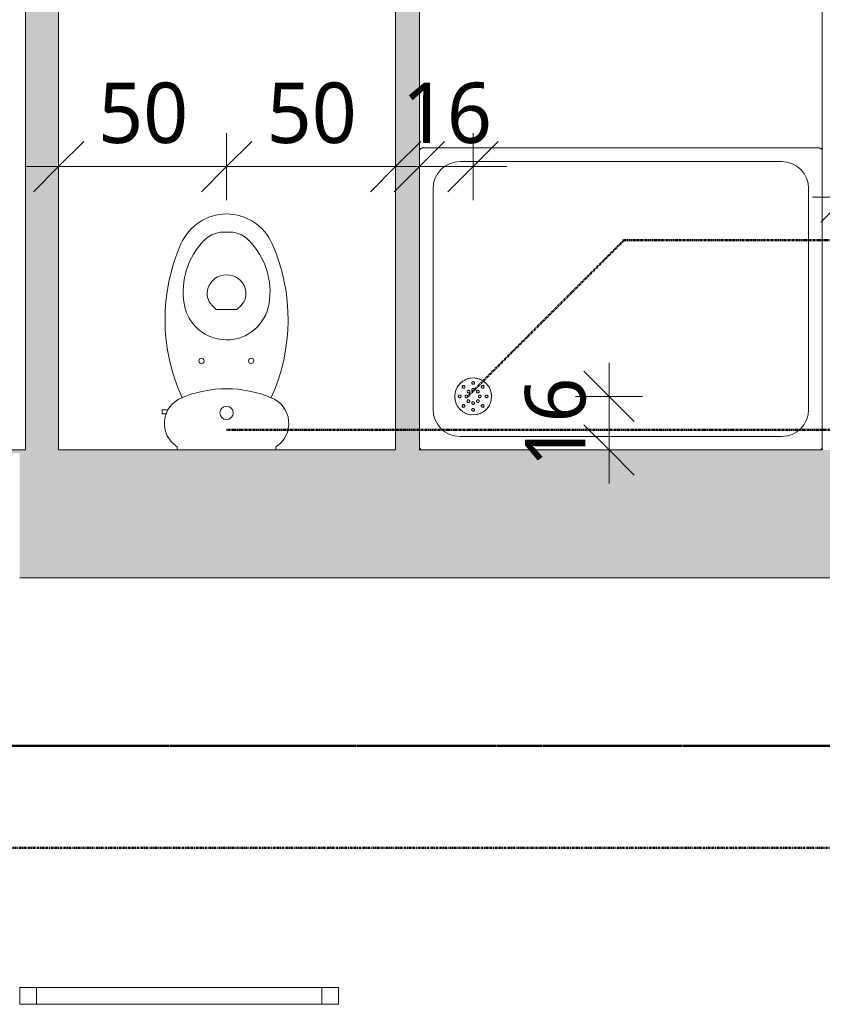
# Model space of a CAD drawing. Header units: millimetres. Extents: x -15787 to 43305, y -34460 to 16025.
# Tile 4 of 44: x 7252 to 9643, y -34460 to -31527. Entities that reach past the tile are written whole.
import ezdxf

# ---------------------------------------------------------------- set-up
doc = ezdxf.new("R2010")
doc.units = ezdxf.units.MM
for name, pattern in [('Caché', [3, 2, -1]), ('Center 1_4_', [13.49375, 6.35, -2.38125, 2.38125, -2.38125]), ('Centre', [12.5, 2.5, -1.875, 6.25, -1.875])]:
    doc.linetypes.add(name, pattern=pattern)
for name, color, linetype, lineweight in [('A-ANNO-DIMS', 211, 'Continuous', 9), ('A-ANNO-DIMS-100', 211, 'Continuous', 9), ('A-DETL', 90, 'Continuous', 50), ('A-GENM', 13, 'Continuous', 9), ('A-WALL', 113, 'Continuous', 9), ('A-WALL-PATT', 111, 'Continuous', 9), ('I-WALL', 2, 'Continuous', 9), ('P-SANR-FIXT', 6, 'Continuous', 9)]:
    doc.layers.add(name, color=color, linetype=linetype, lineweight=lineweight)
doc.styles.add('Trebuchet MS', font='trebuc.ttf', dxfattribs={"height": 180})
doc.dimstyles.new('Cotes100e_Intérieur', dxfattribs={"dimscale": 304.8, "dimtxt": 185.571163, "dimasz": 0.492126, "dimexe": 0.328084, "dimexo": 0.0625, "dimgap": 0.065617, "dimtad": 1, "dimdec": 0, "dimlfac": 0.1, "dimzin": 0, "dimdsep": 46, "dimtxsty": 'Trebuchet MS', "dimblk1": 'OBLIQUE', "dimblk2": 'OBLIQUE', "dimsah": 1, "dimcen": 0.09, "dimdle": 0.328084, "dimazin": 0, "dimtfac": 1, "dimtdec": 4, "dimtix": 1, "dimtmove": 0, "dimatfit": 3, "dimfxl": 0.328084, "dimfxlon": 1, "dimtvp": 1, "dimtolj": 1, "dimtzin": 0, "dimarcsym": 2})

# ---------------------------------------------------------------- blocks, each defined once
blk = doc.blocks.new('Family - Object-249874-RDC_Réseaux')
at = {"layer": 'A-GENM'}
for p, q in [((11595.4, 82.3), (11545.4, 82.3)), ((11545.4, 82.3), (11545.4, 32.3)), ((12495.4, 82.3), (11545.4, 82.3)), ((11545.4, 82.3), (11545.4, 32.3)), ((11595.4, 32.3), (11595.4, 82.3)), ((12495.4, 82.3), (12445.4, 82.3)), ((12445.4, 82.3), (12445.4, 32.3)), ((12495.4, 32.3), (12495.4, 82.3)), ((12495.4, 32.3), (12495.4, 82.3)), ((11545.4, 32.3), (11595.4, 32.3)), ((11545.4, 32.3), (12495.4, 32.3)), ((12445.4, 32.3), (12495.4, 32.3))]:
    blk.add_line(p, q, dxfattribs=at)
blk = doc.blocks.new('PU24-01_SAINTJULIEN_ReconstructionGroupeScolaire_APD_BriseSoleil_ifc-1-RDC_Réseaux')
at = {"layer": 'A-GENM', "lineweight": 9}
blk.add_blockref('Family - Object-249874-RDC_Réseaux', (-4293.4, -34492), dxfattribs=at)
blk = doc.blocks.new('Receveur variable - 120 x 90 cm_Evacuation en angle-7595809-RDC_Réseaux')
at = {"layer": 'P-SANR-FIXT', "color": 30}
for p, q in [((1190, 900), (10, 900)), ((121, 859.3), (1079, 859.3)), ((40.7, 121), (40.7, 779)), ((1159.3, 779), (1159.3, 121)), ((1079, 40.7), (121, 40.7))]:
    blk.add_line(p, q, dxfattribs=at)
at = {"layer": 'P-SANR-FIXT', "color": 30, "flags": 128}
for points in [[(10, 900), (9.6, 900), (9.2, 900), (8.8, 899.9), (8.4, 899.9), (8, 899.8), (7.6, 899.7), (7.2, 899.6), (6.9, 899.5), (6.5, 899.4), (6.1, 899.2), (5.7, 899), (5.4, 898.9), (5, 898.7), (4.7, 898.5), (4.4, 898.3), (4, 898), (3.7, 897.8), (3.4, 897.5), (3.1, 897.2), (2.8, 897), (2.6, 896.7), (2.3, 896.4), (2, 896.1), (1.8, 895.7), (1.6, 895.4), (1.4, 895.1), (1.2, 894.7), (1, 894.4), (0.8, 894), (0.7, 893.6), (0.5, 893.2), (0.4, 892.9), (0.3, 892.5), (0.2, 892.1), (0.1, 891.7), (0.1, 891.3), (0, 890.9), (0, 890.5), (0, 890.1)], [(1200, 890), (1200, 890.4), (1200, 890.8), (1199.9, 891.2), (1199.9, 891.6), (1199.8, 892), (1199.7, 892.4), (1199.6, 892.8), (1199.5, 893.1), (1199.4, 893.5), (1199.2, 893.9), (1199, 894.3), (1198.9, 894.6), (1198.7, 895), (1198.5, 895.3), (1198.3, 895.6), (1198, 896), (1197.8, 896.3), (1197.5, 896.6), (1197.2, 896.9), (1197, 897.2), (1196.7, 897.4), (1196.4, 897.7), (1196.1, 898), (1195.7, 898.2), (1195.4, 898.4), (1195.1, 898.6), (1194.7, 898.8), (1194.4, 899), (1194, 899.2), (1193.6, 899.3), (1193.2, 899.5), (1192.9, 899.6), (1192.5, 899.7), (1192.1, 899.8), (1191.7, 899.9), (1191.3, 899.9), (1190.9, 900), (1190.5, 900), (1190.1, 900), (1190, 900)], [(0, 10), (0, 9.6), (0, 9.2), (0.1, 8.8), (0.1, 8.4), (0.2, 8), (0.3, 7.6), (0.4, 7.2), (0.5, 6.9), (0.6, 6.5), (0.8, 6.1), (1, 5.7), (1.1, 5.4), (1.3, 5), (1.5, 4.7), (1.7, 4.4), (2, 4), (2.2, 3.7), (2.5, 3.4), (2.8, 3.1), (3, 2.8), (3.3, 2.6), (3.6, 2.3), (3.9, 2), (4.3, 1.8), (4.6, 1.6), (4.9, 1.4), (5.3, 1.2), (5.6, 1), (6, 0.8), (6.4, 0.7), (6.8, 0.5)], [(1193.5, 0.6), (1193.9, 0.8), (1194.3, 1), (1194.6, 1.1), (1195, 1.3), (1195.3, 1.5), (1195.6, 1.7), (1196, 2), (1196.3, 2.2), (1196.6, 2.5), (1196.9, 2.8), (1197.2, 3), (1197.4, 3.3), (1197.7, 3.6), (1198, 3.9), (1198.2, 4.3), (1198.4, 4.6), (1198.6, 4.9), (1198.8, 5.3), (1199, 5.6), (1199.2, 6), (1199.3, 6.4), (1199.5, 6.8), (1199.6, 7.1), (1199.7, 7.5), (1199.8, 7.9), (1199.9, 8.3), (1199.9, 8.7), (1200, 9.1), (1200, 9.5), (1200, 9.9)]]:
    blk.add_lwpolyline(points, dxfattribs=at)
at = {"layer": 'P-SANR-FIXT', "color": 30}
blk.add_circle((160, 160), 55, dxfattribs=at)
for centre, radius, start, end in [((10, 890), 10, 150, 180), ((10, 890), 10, 90, 120), ((1190, 890), 10, 60, 90), ((1190, 890), 10, 0, 30), ((121, 779), 80.3, 90, 180), ((1079, 779), 80.3, 360, 90), ((160, 160), 55, 0, 180), ((160, 160), 55, 124.3824, 126.2008), ((160, 160), 55, 124.3824, 126.2008), ((160, 160), 55, 112.1151, 115.7471), ((160, 160), 55, 112.1151, 115.7143), ((160, 160), 55, 103.6312, 106.8945), ((160, 160), 55, 103.6312, 106.8945), ((160, 160), 55, 99.338, 101.0036), ((160, 160), 55, 99.338, 101.0036), ((160, 160), 55, 78.9964, 84.2004), ((160, 160), 55, 78.9964, 84.2004), ((160, 160), 55, 73.2362, 76.3688), ((160, 160), 55, 73.2362, 76.3688), ((160, 160), 55, 68.9234, 70.9567), ((160, 160), 55, 68.9234, 70.9567), ((160, 160), 55, 59.5077, 63.2757), ((160, 160), 55, 59.5077, 63.2757), ((160, 160), 55, 53.7992, 55.6176), ((160, 160), 55, 53.7992, 55.6176), ((160, 160), 55, 146.1695, 152.8285), ((160, 160), 55, 146.1695, 152.8285), ((160, 160), 55, 130.583, 135.7638), ((160, 160), 55, 130.583, 135.7638), ((160, 160), 45, 132.4153, 137.5743), ((160, 160), 45, 42.4142, 47.574), ((160, 160), 55, 43.557, 49.417), ((160, 160), 55, 43.557, 49.417), ((160, 160), 55, 27.1715, 34.2346), ((160, 160), 55, 27.1715, 34.2346), ((160, 160), 55, 18.889, 23.3059), ((160, 160), 55, 18.889, 23.3059), ((160, 160), 55, 176.068, 180), ((160, 160), 55, 176.068, 180), ((160, 160), 55, 180, 187.3205), ((160, 160), 55, 180, 0), ((160, 160), 55, 180, 187.3205), ((160, 160), 45, 177.4468, 180), ((160, 160), 45, 180, 182.5532), ((160, 160), 45, 360, 2.5532), ((160, 160), 45, 357.4468, 0), ((160, 160), 55, 0, 7.3205), ((160, 160), 55, 360, 7.3205), ((160, 160), 55, 356.068, 0), ((160, 160), 55, 356.068, 0), ((121, 121), 80.3, 180, 270), ((160, 160), 55, 198.889, 203.3059), ((160, 160), 55, 198.889, 203.3059), ((160, 160), 55, 207.1715, 214.2346), ((160, 160), 55, 207.1715, 214.2346), ((160, 160), 55, 223.5322, 229.417), ((160, 160), 55, 223.5322, 229.417), ((160, 160), 45, 222.4142, 227.574), ((160, 160), 45, 312.426, 317.5858), ((160, 160), 55, 310.583, 315.7638), ((160, 160), 55, 310.583, 315.7638), ((160, 160), 55, 326.1695, 332.8285), ((160, 160), 55, 326.1695, 332.8285), ((1079, 121), 80.3, 270, 360), ((160, 160), 55, 233.7992, 235.6176), ((160, 160), 55, 233.7992, 235.6176), ((160, 160), 55, 239.5077, 243.2757), ((160, 160), 55, 239.5077, 243.2757), ((160, 160), 55, 248.9234, 250.9567), ((160, 160), 55, 248.9234, 250.9567), ((160, 160), 55, 253.2362, 256.3688), ((160, 160), 55, 253.2362, 256.3688), ((160, 160), 55, 258.9964, 264.2004), ((160, 160), 55, 258.9964, 264.2004), ((160, 160), 55, 279.338, 281.0036), ((160, 160), 55, 279.338, 281.0036), ((160, 160), 55, 283.6312, 286.8945), ((160, 160), 55, 283.6312, 286.8945), ((160, 160), 55, 292.1151, 295.7471), ((160, 160), 55, 292.1151, 295.7143), ((160, 160), 55, 304.3824, 306.2008), ((160, 160), 55, 304.3824, 306.2008), ((10, 10), 10, 180, 210), ((10, 10), 10, 240, 251.2423), ((1190, 10), 10, 288.7577, 300), ((1190, 10), 10, 330, 0)]:
    blk.add_arc(centre, radius, start, end, dxfattribs=at)
for points, knots in [([(128.9, 185.5), (128.4, 185.9), (127.7, 187.2), (127.7, 189.1), (128.4, 190.6), (129.4, 191.6), (130.7, 192.2), (132.1, 192.4), (133.4, 192), (134.2, 191.4), (134.5, 191.1)], [-1, -1, -1, -1, -0.833333, -0.666667, -0.555556, -0.444444, -0.333333, -0.222222, -0.111111, 0, 0, 0, 0]), ([(134.5, 191.1), (135, 190.6), (135.8, 189.4), (135.8, 187.4), (135.1, 185.9), (134.1, 184.9), (132.8, 184.3), (131.4, 184.2), (130, 184.6), (129.2, 185.1), (128.9, 185.5)], [-1, -1, -1, -1, -0.833333, -0.666667, -0.555556, -0.444444, -0.333333, -0.222222, -0.111111, 0, 0, 0, 0]), ([(143, 171.3), (142.5, 171.8), (141.8, 173.1), (141.8, 175), (142.5, 176.5), (143.5, 177.5), (144.8, 178.1), (146.2, 178.2), (147.6, 177.8), (148.4, 177.3), (148.7, 177)], [-1, -1, -1, -1, -0.833333, -0.666667, -0.555556, -0.444444, -0.333333, -0.222222, -0.111111, 0, 0, 0, 0]), ([(148.7, 177), (149.2, 176.5), (149.9, 175.2), (149.9, 173.3), (149.2, 171.8), (148.2, 170.8), (146.9, 170.2), (145.5, 170.1), (144.1, 170.4), (143.4, 171), (143, 171.3)], [-1, -1, -1, -1, -0.833333, -0.666667, -0.555556, -0.444444, -0.333333, -0.222222, -0.111111, 0, 0, 0, 0]), ([(156, 200), (156, 200.7), (156.4, 202.1), (157.7, 203.5), (159.3, 204), (160.7, 204), (162, 203.5), (163.1, 202.6), (163.8, 201.4), (164, 200.5), (164, 200)], [-1, -1, -1, -1, -0.833333, -0.666667, -0.555556, -0.444444, -0.333333, -0.222222, -0.111111, 0, 0, 0, 0]), ([(164, 200), (164, 199.3), (163.6, 197.9), (162.3, 196.5), (160.7, 196), (159.3, 196), (158, 196.5), (156.9, 197.4), (156.2, 198.6), (156, 199.5), (156, 200)], [-1, -1, -1, -1, -0.833333, -0.666667, -0.555556, -0.444444, -0.333333, -0.222222, -0.111111, 0, 0, 0, 0]), ([(156, 180), (156, 180.7), (156.4, 182.1), (157.7, 183.5), (159.3, 184), (160.7, 184), (162, 183.5), (163.1, 182.6), (163.8, 181.4), (164, 180.5), (164, 180)], [-1, -1, -1, -1, -0.833333, -0.666667, -0.555556, -0.444444, -0.333333, -0.222222, -0.111111, 0, 0, 0, 0]), ([(164, 180), (164, 179.3), (163.6, 177.9), (162.3, 176.5), (160.7, 176), (159.3, 176), (158, 176.5), (156.9, 177.4), (156.2, 178.6), (156, 179.5), (156, 180)], [-1, -1, -1, -1, -0.833333, -0.666667, -0.555556, -0.444444, -0.333333, -0.222222, -0.111111, 0, 0, 0, 0]), ([(177, 171.3), (176.5, 170.8), (175.2, 170.1), (173.3, 170.1), (171.8, 170.8), (170.8, 171.8), (170.2, 173.1), (170.1, 174.5), (170.4, 175.9), (171, 176.6), (171.3, 177)], [-1, -1, -1, -1, -0.833333, -0.666667, -0.555556, -0.444444, -0.333333, -0.222222, -0.111111, 0, 0, 0, 0]), ([(171.3, 177), (171.8, 177.5), (173.1, 178.2), (175, 178.2), (176.5, 177.5), (177.5, 176.5), (178.1, 175.2), (178.2, 173.8), (177.8, 172.4), (177.3, 171.6), (177, 171.3)], [-1, -1, -1, -1, -0.833333, -0.666667, -0.555556, -0.444444, -0.333333, -0.222222, -0.111111, 0, 0, 0, 0]), ([(191.1, 185.5), (190.6, 185), (189.4, 184.2), (187.4, 184.2), (185.9, 184.9), (184.9, 185.9), (184.3, 187.2), (184.2, 188.6), (184.6, 190), (185.1, 190.8), (185.5, 191.1)], [-1, -1, -1, -1, -0.833333, -0.666667, -0.555556, -0.444444, -0.333333, -0.222222, -0.111111, 0, 0, 0, 0]), ([(185.5, 191.1), (185.9, 191.6), (187.2, 192.3), (189.1, 192.3), (190.6, 191.6), (191.6, 190.6), (192.2, 189.3), (192.4, 187.9), (192, 186.6), (191.4, 185.8), (191.1, 185.5)], [-1, -1, -1, -1, -0.833333, -0.666667, -0.555556, -0.444444, -0.333333, -0.222222, -0.111111, 0, 0, 0, 0]), ([(116, 160), (116, 160.4), (116.2, 161.3), (116.9, 162.7), (118, 163.5), (119.1, 163.9), (119.7, 164), (120, 164)], [-1, -1, -1, -1, -0.785714, -0.571429, -0.285714, -0.142857, 0, 0, 0, 0]), ([(116.9, 162.5), (116.7, 162.3), (116.2, 161.5), (116, 160.6), (116, 160)], [-0.4285714, -0.4285714, -0.4285714, -0.4285714, -0.2857143, 0, 0, 0, 0]), ([(120, 156), (119.6, 156), (118.7, 156.2), (117.3, 156.9), (116.3, 158.2), (116, 159.4), (116, 160)], [-1, -1, -1, -1, -0.785714, -0.571429, -0.285714, 0, 0, 0, 0]), ([(120, 164), (120.4, 164), (121.3, 163.8), (122.7, 163.1), (123.7, 161.8), (124, 160.6), (124, 160)], [-1, -1, -1, -1, -0.785714, -0.571429, -0.285714, 0, 0, 0, 0]), ([(124, 160), (124, 159.6), (123.8, 158.7), (123.1, 157.3), (122, 156.5), (120.9, 156.1), (120.3, 156), (120, 156)], [-1, -1, -1, -1, -0.785714, -0.571429, -0.285714, -0.142857, 0, 0, 0, 0]), ([(123.1, 157.5), (123.3, 157.7), (123.8, 158.5), (124, 159.4), (124, 160)], [-0.4285714, -0.4285714, -0.4285714, -0.4285714, -0.2857143, 0, 0, 0, 0]), ([(136, 160), (136, 160.4), (136.2, 161.3), (136.9, 162.7), (138, 163.5), (139.1, 163.9), (139.7, 164), (140, 164)], [-1, -1, -1, -1, -0.785714, -0.571429, -0.285714, -0.142857, 0, 0, 0, 0]), ([(136, 160), (136, 159.6), (136.1, 159), (136.3, 158.4), (136.4, 158.3)], [-1, -1, -1, -1, -0.7857143, -0.7142857, -0.7142857, -0.7142857, -0.7142857]), ([(140, 156), (139.6, 156), (138.7, 156.2), (137.3, 156.9), (136.3, 158.2), (136, 159.4), (136, 160)], [-1, -1, -1, -1, -0.785714, -0.571429, -0.285714, 0, 0, 0, 0]), ([(140, 164), (140.4, 164), (141.3, 163.8), (142.7, 163.1), (143.7, 161.8), (144, 160.6), (144, 160)], [-1, -1, -1, -1, -0.785714, -0.571429, -0.285714, 0, 0, 0, 0]), ([(144, 160), (144, 159.6), (143.8, 158.7), (143.1, 157.3), (142, 156.5), (140.9, 156.1), (140.3, 156), (140, 156)], [-1, -1, -1, -1, -0.785714, -0.571429, -0.285714, -0.142857, 0, 0, 0, 0]), ([(140, 156), (140.4, 156), (141, 156.1), (141.6, 156.3), (141.7, 156.4)], [-1, -1, -1, -1, -0.7857143, -0.7142857, -0.7142857, -0.7142857, -0.7142857]), ([(148.7, 143), (148.2, 142.5), (146.9, 141.8), (145, 141.8), (143.5, 142.5), (142.5, 143.5), (141.9, 144.8), (141.8, 146.2), (142.2, 147.6), (142.7, 148.4), (143, 148.7)], [-1, -1, -1, -1, -0.833333, -0.666667, -0.555556, -0.444444, -0.333333, -0.222222, -0.111111, 0, 0, 0, 0]), ([(143, 148.7), (143.5, 149.2), (144.8, 149.9), (146.7, 149.9), (148.2, 149.2), (149.2, 148.2), (149.8, 146.9), (149.9, 145.5), (149.6, 144.1), (149, 143.4), (148.7, 143)], [-1, -1, -1, -1, -0.833333, -0.666667, -0.555556, -0.444444, -0.333333, -0.222222, -0.111111, 0, 0, 0, 0]), ([(171.3, 143), (170.8, 143.5), (170.1, 144.8), (170.1, 146.7), (170.8, 148.2), (171.8, 149.2), (173.1, 149.8), (174.5, 149.9), (175.9, 149.6), (176.6, 149), (177, 148.7)], [-1, -1, -1, -1, -0.833333, -0.666667, -0.555556, -0.444444, -0.333333, -0.222222, -0.111111, 0, 0, 0, 0]), ([(177, 148.7), (177.5, 148.2), (178.2, 146.9), (178.2, 145), (177.5, 143.5), (176.5, 142.5), (175.2, 141.9), (173.8, 141.8), (172.4, 142.2), (171.6, 142.7), (171.3, 143)], [-1, -1, -1, -1, -0.833333, -0.666667, -0.555556, -0.444444, -0.333333, -0.222222, -0.111111, 0, 0, 0, 0]), ([(176, 160), (176, 160.4), (176.2, 161.3), (176.9, 162.7), (178, 163.5), (179.1, 163.9), (179.7, 164), (180, 164)], [-1, -1, -1, -1, -0.785714, -0.571429, -0.285714, -0.142857, 0, 0, 0, 0]), ([(180, 156), (179.6, 156), (178.7, 156.2), (177.3, 156.9), (176.3, 158.2), (176, 159.4), (176, 160)], [-1, -1, -1, -1, -0.785714, -0.571429, -0.285714, 0, 0, 0, 0]), ([(180, 164), (179.6, 164), (179, 163.9), (178.4, 163.7), (178.3, 163.6)], [-1, -1, -1, -1, -0.7857143, -0.7142857, -0.7142857, -0.7142857, -0.7142857]), ([(180, 164), (180.4, 164), (181.3, 163.8), (182.7, 163.1), (183.7, 161.8), (184, 160.6), (184, 160)], [-1, -1, -1, -1, -0.785714, -0.571429, -0.285714, 0, 0, 0, 0]), ([(184, 160), (184, 159.6), (183.8, 158.7), (183.1, 157.3), (182, 156.5), (180.9, 156.1), (180.3, 156), (180, 156)], [-1, -1, -1, -1, -0.785714, -0.571429, -0.285714, -0.142857, 0, 0, 0, 0]), ([(184, 160), (184, 160.4), (183.9, 161), (183.7, 161.6), (183.6, 161.7)], [-1, -1, -1, -1, -0.7857143, -0.7142857, -0.7142857, -0.7142857, -0.7142857]), ([(196, 160), (196, 160.4), (196.2, 161.3), (196.9, 162.7), (198, 163.5), (199.1, 163.9), (199.7, 164), (200, 164)], [-1, -1, -1, -1, -0.785714, -0.571429, -0.285714, -0.142857, 0, 0, 0, 0]), ([(196.9, 162.5), (196.7, 162.3), (196.2, 161.5), (196, 160.6), (196, 160)], [-0.4285714, -0.4285714, -0.4285714, -0.4285714, -0.2857143, 0, 0, 0, 0]), ([(200, 156), (199.6, 156), (198.7, 156.2), (197.3, 156.9), (196.3, 158.2), (196, 159.4), (196, 160)], [-1, -1, -1, -1, -0.785714, -0.571429, -0.285714, 0, 0, 0, 0]), ([(200, 164), (200.4, 164), (201.3, 163.8), (202.7, 163.1), (203.7, 161.8), (204, 160.6), (204, 160)], [-1, -1, -1, -1, -0.785714, -0.571429, -0.285714, 0, 0, 0, 0]), ([(204, 160), (204, 159.6), (203.8, 158.7), (203.1, 157.3), (202, 156.5), (200.9, 156.1), (200.3, 156), (200, 156)], [-1, -1, -1, -1, -0.785714, -0.571429, -0.285714, -0.142857, 0, 0, 0, 0]), ([(203.1, 157.5), (203.3, 157.7), (203.8, 158.5), (204, 159.4), (204, 160)], [-0.4285714, -0.4285714, -0.4285714, -0.4285714, -0.2857143, 0, 0, 0, 0]), ([(134.5, 128.9), (134.1, 128.4), (132.8, 127.7), (130.9, 127.7), (129.4, 128.4), (128.4, 129.4), (127.8, 130.7), (127.6, 132.1), (128, 133.4), (128.6, 134.2), (128.9, 134.5)], [-1, -1, -1, -1, -0.833333, -0.666667, -0.555556, -0.444444, -0.333333, -0.222222, -0.111111, 0, 0, 0, 0]), ([(128.9, 134.5), (129.4, 135), (130.6, 135.8), (132.6, 135.8), (134.1, 135.1), (135.1, 134.1), (135.7, 132.8), (135.8, 131.4), (135.4, 130), (134.9, 129.2), (134.5, 128.9)], [-1, -1, -1, -1, -0.833333, -0.666667, -0.555556, -0.444444, -0.333333, -0.222222, -0.111111, 0, 0, 0, 0]), ([(156, 140), (156, 140.7), (156.4, 142.1), (157.7, 143.5), (159.3, 144), (160.7, 144), (162, 143.5), (163.1, 142.6), (163.8, 141.4), (164, 140.5), (164, 140)], [-1, -1, -1, -1, -0.833333, -0.666667, -0.555556, -0.444444, -0.333333, -0.222222, -0.111111, 0, 0, 0, 0]), ([(164, 140), (164, 139.3), (163.6, 137.9), (162.3, 136.5), (160.7, 136), (159.3, 136), (158, 136.5), (156.9, 137.4), (156.2, 138.6), (156, 139.5), (156, 140)], [-1, -1, -1, -1, -0.833333, -0.666667, -0.555556, -0.444444, -0.333333, -0.222222, -0.111111, 0, 0, 0, 0]), ([(156, 120), (156, 120.7), (156.4, 122.1), (157.7, 123.5), (159.3, 124), (160.7, 124), (162, 123.5), (163.1, 122.6), (163.8, 121.4), (164, 120.5), (164, 120)], [-1, -1, -1, -1, -0.833333, -0.666667, -0.555556, -0.444444, -0.333333, -0.222222, -0.111111, 0, 0, 0, 0]), ([(164, 120), (164, 119.3), (163.6, 117.9), (162.3, 116.5), (160.7, 116), (159.3, 116), (158, 116.5), (156.9, 117.4), (156.2, 118.6), (156, 119.5), (156, 120)], [-1, -1, -1, -1, -0.833333, -0.666667, -0.555556, -0.444444, -0.333333, -0.222222, -0.111111, 0, 0, 0, 0]), ([(185.5, 128.9), (185, 129.4), (184.2, 130.6), (184.2, 132.6), (184.9, 134.1), (185.9, 135.1), (187.2, 135.7), (188.6, 135.8), (190, 135.4), (190.8, 134.9), (191.1, 134.5)], [-1, -1, -1, -1, -0.833333, -0.666667, -0.555556, -0.444444, -0.333333, -0.222222, -0.111111, 0, 0, 0, 0]), ([(191.1, 134.5), (191.6, 134.1), (192.3, 132.8), (192.3, 130.9), (191.6, 129.4), (190.6, 128.4), (189.3, 127.8), (187.9, 127.6), (186.6, 128), (185.8, 128.6), (185.5, 128.9)], [-1, -1, -1, -1, -0.833333, -0.666667, -0.555556, -0.444444, -0.333333, -0.222222, -0.111111, 0, 0, 0, 0])]:
    blk.add_open_spline(points, degree=3, knots=knots, dxfattribs=at)
for points in [[(116, 160), (116, 159.6), (116.2, 158.7), (116.6, 157.9), (116.9, 157.5)], [(124, 160), (124, 160.4), (123.8, 161.3), (123.4, 162.1), (123.1, 162.5)], [(136.4, 161.7), (136.1, 161.2), (136, 160.6), (136, 160)], [(141.7, 163.6), (141.5, 163.7), (140.9, 163.9), (140.3, 164), (140, 164)], [(178.3, 156.4), (178.5, 156.3), (179.1, 156.1), (179.7, 156), (180, 156)], [(183.6, 158.3), (183.9, 158.8), (184, 159.4), (184, 160)], [(196, 160), (196, 159.6), (196.2, 158.7), (196.6, 157.9), (196.9, 157.5)], [(204, 160), (204, 160.4), (203.8, 161.3), (203.4, 162.1), (203.1, 162.5)]]:
    blk.add_open_spline(points, degree=3, dxfattribs=at)
blk = doc.blocks.new('WC à réservoir - WC à réservoir-7596886-RDC_Réseaux')
at = {"layer": 'P-SANR-FIXT', "color": 30}
for p, q in [((-146.9, 162.9), (-146.9, 154)), ((146.9, 154), (146.9, 162.9)), ((175.5, 44.9), (175.5, 43.1)), ((175.5, 43.3), (175.5, 43.1)), ((175.5, 43.1), (191.9, 43.1)), ((191.9, 55.1), (179.4, 55.1)), ((191.9, 54.9), (191.9, 55.1)), ((191.9, 43.1), (191.9, 55.1)), ((191.9, 43.1), (191.9, 43.3)), ((-43.1, -267.7), (-30.8, -255.4)), ((-30.8, -255.4), (30.8, -255.4)), ((30.8, -255.4), (43.1, -267.7))]:
    blk.add_line(p, q, dxfattribs=at)
for centre, radius, start, end in [((-102.8, 84.2), 82.5, 122.2745, 248.8192), ((102.8, 84.2), 82.5, 291.1808, 57.7255), ((0, 52.5), 20, 0, 180), ((0, 52.5), 20, 180, 0), ((375, -225.3), 558.4, 155.3903, 203.7969), ((0, 325), 344.3, 246.8782, 293.1218), ((-375, -225.3), 558.4, 336.2031, 24.6097), ((-73.2, -102.5), 7.83, 0, 180), ((-73.2, -102.5), 7.83, 180, 360), ((74.8, -102.5), 7.83, 360, 180), ((74.8, -102.5), 7.83, 180, 360), ((0, -293), 128.2, 89.9985, 170.9061), ((0, -293), 128.2, 42.4453, 90.0015), ((0, -293), 128.2, 9.0939, 42.4453), ((90.5, -307.5), 219.9, 170.9061, 224.3974), ((-7.8, -303), 50, 135, 197.1865), ((7.8, -303), 50, 342.8171, 45), ((-90.5, -307.5), 219.9, 315.6026, 9.0939), ((0, -300.6), 58.1, 197.1865, 342.8171), ((1.4, -390.1), 150, 203.7969, 269.4689), ((-8.3, -404.2), 81.6, 224.3974, 275.8355), ((-1.4, -390.1), 150, 270.5311, 336.2031), ((8.3, -404.2), 81.6, 264.1645, 315.6026)]:
    blk.add_arc(centre, radius, start, end, dxfattribs=at)
blk = doc.blocks.new('DIMBLOCK39-RDC_Réseaux')
at = {"layer": 'A-ANNO-DIMS-100'}
for p, q in [((7367.7, -31964.9), (7367.7, -31864.9)), ((7868.2, -31964.9), (7868.2, -31864.9)), ((7367.7, -31964.9), (7442.7, -31889.9)), ((7868.2, -31964.9), (7943.2, -31889.9)), ((7267.7, -31964.9), (7868.2, -31964.9)), ((7367.7, -31964.9), (7292.7, -32039.9)), ((7367.7, -31964.9), (7367.7, -32064.9)), ((7868.2, -31964.9), (7793.2, -32039.9)), ((7868.2, -31964.9), (7868.2, -32064.9))]:
    blk.add_line(p, q, dxfattribs=at)
at = {"layer": 'A-ANNO-DIMS-100', "color": 0, "insert": (7485.8, -31714.6), "char_height": 180, "width": 317.044, "attachment_point": 1, "line_spacing_factor": 1.048425, "style": 'Trebuchet MS'}
blk.add_mtext('50', dxfattribs=at)
blk = doc.blocks.new('_Oblique')
at = {"color": 0, "linetype": 'ByBlock', "lineweight": -2}
blk.add_line((-0.5, -0.5), (0.5, 0.5), dxfattribs=at)
blk = doc.blocks.new('DIMBLOCK40-RDC_Réseaux')
at = {"layer": 'A-ANNO-DIMS-100'}
for p, q in [((7868.2, -31964.9), (7868.2, -31864.9)), ((8371.6, -31964.9), (8371.6, -31864.9)), ((7868.2, -31964.9), (7943.2, -31889.9)), ((8371.6, -31964.9), (8446.6, -31889.9)), ((7868.2, -31964.9), (7793.2, -32039.9)), ((7868.2, -31964.9), (8471.6, -31964.9)), ((7868.2, -31964.9), (7868.2, -32064.9)), ((8371.6, -31964.9), (8296.6, -32039.9)), ((8371.6, -31964.9), (8371.6, -32064.9))]:
    blk.add_line(p, q, dxfattribs=at)
at = {"layer": 'A-ANNO-DIMS-100', "color": 0, "insert": (7987.8, -31714.6), "char_height": 180, "width": 317.044, "attachment_point": 1, "line_spacing_factor": 1.048425, "style": 'Trebuchet MS'}
blk.add_mtext('50', dxfattribs=at)
blk = doc.blocks.new('DIMBLOCK41-RDC_Réseaux')
at = {"layer": 'A-ANNO-DIMS-100'}
for p, q in [((8442.6, -31964.9), (8442.6, -31864.9)), ((8602.6, -31964.9), (8602.6, -31864.9)), ((8442.6, -31964.9), (8517.6, -31889.9)), ((8602.6, -31964.9), (8677.6, -31889.9)), ((8342.6, -31964.9), (8702.6, -31964.9)), ((8442.6, -31964.9), (8367.6, -32039.9)), ((8442.6, -31964.9), (8442.6, -32064.9)), ((8602.6, -31964.9), (8527.6, -32039.9)), ((8602.6, -31964.9), (8602.6, -32064.9))]:
    blk.add_line(p, q, dxfattribs=at)
at = {"layer": 'A-ANNO-DIMS-100', "color": 0, "insert": (8390.5, -31714.6), "char_height": 180, "width": 317.044, "attachment_point": 1, "line_spacing_factor": 1.048425, "style": 'Trebuchet MS'}
blk.add_mtext('16', dxfattribs=at)
blk = doc.blocks.new('DIMBLOCK42-RDC_Réseaux')
at = {"layer": 'A-ANNO-DIMS-100'}
for p, q in [((9007.4, -32549.2), (9007.4, -32908.6)), ((9007.4, -32649.2), (8932.4, -32574.2)), ((9007.4, -32649.2), (8907.4, -32649.2)), ((9007.4, -32649.2), (9082.4, -32724.2)), ((9007.4, -32649.2), (9107.4, -32649.2)), ((9007.4, -32808.6), (8932.4, -32733.6)), ((9007.4, -32808.6), (8907.4, -32808.6)), ((9007.4, -32808.6), (9082.4, -32883.6)), ((9007.4, -32808.6), (9107.4, -32808.6))]:
    blk.add_line(p, q, dxfattribs=at)
at = {"layer": 'A-ANNO-DIMS-100', "color": 0, "insert": (8757, -32861), "char_height": 180, "width": 317.044, "attachment_point": 1, "rotation": 90, "line_spacing_factor": 1.048425, "style": 'Trebuchet MS'}
blk.add_mtext('16', dxfattribs=at)
blk = doc.blocks.new('DIMBLOCK44-RDC_Réseaux')
at = {"layer": 'A-ANNO-DIMS-100'}
for p, q in [((9713.6, -32055.6), (9713.6, -31955.6)), ((13081.7, -32055.6), (13081.7, -31955.6)), ((9713.6, -32055.6), (9788.6, -31980.6)), ((13081.7, -32055.6), (13156.7, -31980.6)), ((9613.6, -32055.6), (13181.7, -32055.6)), ((9713.6, -32055.6), (9638.6, -32130.6)), ((9713.6, -32055.6), (9713.6, -32155.6)), ((13081.7, -32055.6), (13006.7, -32130.6)), ((13081.7, -32055.6), (13081.7, -32155.6))]:
    blk.add_line(p, q, dxfattribs=at)
at = {"layer": 'A-ANNO-DIMS-100', "color": 0, "insert": (11199.5, -31805.3), "char_height": 180, "width": 475.565, "attachment_point": 1, "line_spacing_factor": 1.048425, "style": 'Trebuchet MS'}
blk.add_mtext('337', dxfattribs=at)

msp = doc.modelspace()

# ---------------------------------------------------------------- hatches: boundary and pattern name
at = {"layer": 'A-WALL-PATT'}
h = msp.add_hatch(color=30, dxfattribs=at)
h.paths.add_polyline_path([(7287.6, -32808.6), (7367.7, -32808.6), (7367.7, -29785.3), (7269.7, -29785.3), (7269.7, -32808.6)])
h.paths.add_polyline_path([(7269.7, -28755.3), (7367.7, -28755.3), (7367.7, -28643.8), (7269.7, -28643.8), (7269.7, -28692.8)])
msp.add_hatch(color=30, dxfattribs=at).paths.add_polyline_path([(8371.6, -32808.6), (8442.6, -32808.6), (8442.6, -30679.7), (8371.6, -30679.7), (8371.6, -32612.1)])
h = msp.add_hatch(color=30, dxfattribs=at)
h.paths.add_polyline_path([(13462.7, -33189.6), (13462.7, -32808.6), (10829, -32808.6), (10829, -33075.6), (10829, -33076.6), (10829, -33189.6), (13081.7, -33189.6)])
h.paths.add_polyline_path([(9829, -33189.6), (9829, -33076.6), (9829, -33075.6), (9829, -32808.6), (7222, -32808.6), (7222, -32818.6), (7252, -32818.6), (7252, -33189.6), (9827.5, -33189.6)])
h.paths.add_polyline_path([(3905.5, -33189.6), (5492, -33189.6), (5492, -32818.6), (5522, -32818.6), (5522, -32808.6), (3905.5, -32808.6), (3905.5, -33075.6), (3905.5, -33076.6)])
h.paths.add_polyline_path([(905.5, -33189.6), (905.5, -33076.6), (905.5, -33075.6), (905.5, -32808.6), (8.9, -32808.6), (8.9, -33075.6), (8.9, -33076.6), (8.9, -33189.6), (904, -33189.6)])
h.paths.add_polyline_path([(-4261, -33189.6), (-2991.1, -33189.6), (-2991.1, -33076.6), (-2991.1, -33075.6), (-2991.1, -32808.6), (-4261, -32808.6), (-4642, -33189.6), (-4485.2, -33189.6)])

# ---------------------------------------------------------------- linework, layer by layer
at = {"layer": 'A-DETL', "linetype": 'Centre'}
for p, q in [((8586.6, -32649.2), (9051.7, -32184.1)), ((9048.2, -32184.1), (14537.7, -32184.1)), ((7868.2, -32748.6), (12588.2, -32748.6))]:
    msp.add_line(p, q, dxfattribs=at)
at = {"layer": 'A-DETL', "linetype": 'Caché'}
msp.add_line((13962.7, -33689.6), (-5142, -33689.6), dxfattribs=at)
at = {"layer": 'A-DETL', "linetype": 'Center 1_4_'}
msp.add_line((13962.7, -33994), (-7137.3, -33994), dxfattribs=at)
at = {"layer": 'A-WALL', "color": 23, "lineweight": 13}
for p, q in [((7269.7, -32808.6), (7222, -32808.6)), ((8371.6, -32808.6), (7367.7, -32808.6)), ((9642.6, -32808.6), (8442.6, -32808.6)), ((7252, -33189.6), (9829, -33189.6))]:
    msp.add_line(p, q, dxfattribs=at)
at = {"layer": 'I-WALL', "color": 23, "lineweight": 13}
for p, q in [((7269.7, -29785.3), (7269.7, -32808.6)), ((7367.7, -32808.6), (7367.7, -30679.7)), ((8371.6, -30679.7), (8371.6, -32808.6)), ((8442.6, -32808.6), (8442.6, -30679.7)), ((9642.6, -30679.7), (9642.6, -32808.6))]:
    msp.add_line(p, q, dxfattribs=at)

# ---------------------------------------------------------------- block references
at = {"lineweight": 5}
msp.add_blockref('PU24-01_SAINTJULIEN_ReconstructionGroupeScolaire_APD_BriseSoleil_ifc-1-RDC_Réseaux', (0, 0), dxfattribs=at)
at = {"layer": 'P-SANR-FIXT', "color": 30}
msp.add_blockref('Receveur variable - 120 x 90 cm_Evacuation en angle-7595809-RDC_Réseaux', (8442.6, -32809.2), dxfattribs=at)
at = {"layer": 'P-SANR-FIXT', "color": 30, "rotation": 180}
msp.add_blockref('WC à réservoir - WC à réservoir-7596886-RDC_Réseaux', (7868.2, -32645.7), dxfattribs=at)

# ---------------------------------------------------------------- dimensions: what is measured, and where the dimension line sits
at = {"layer": 'A-ANNO-DIMS'}
for base, p1, p2, override, picture, middle in [((7868.2, -31964.9), (7367.7, -31864.9), (7868.2, -32064.9), {"dimpost": '<>', "dimfxl": 538.949032}, 'DIMBLOCK39-RDC_Réseaux', (7617.9, -31853.4)), ((8371.6, -31964.9), (7868.2, -32064.9), (8371.6, -31864.9), {"dimpost": '<>', "dimfxl": 541.735964}, 'DIMBLOCK40-RDC_Réseaux', (8119.9, -31853.4)), ((8602.6, -31964.9), (8442.6, -31864.9), (8602.6, -31864.9), {"dimpost": '<>', "dimfxl": 160}, 'DIMBLOCK41-RDC_Réseaux', (8522.6, -31853.1)), ((13081.7, -32055.6), (9713.6, -31955.6), (13081.7, -31955.6), {"dimpost": '<>', "dimfxl": 3368.108003}, 'DIMBLOCK44-RDC_Réseaux', (11397.7, -31944))]:
    dim = msp.add_linear_dim(base=base, p1=p1, p2=p2, dimstyle='Cotes100e_Intérieur', override=override, dxfattribs=at)
    dim.commit()
    dim.dimension.update_dxf_attribs({"geometry": picture, "text_midpoint": middle})
dim = msp.add_linear_dim(base=(9007.4, -32808.6), p1=(9107.4, -32649.2), p2=(9107.4, -32808.6), angle=90, dimstyle='Cotes100e_Intérieur', override={"dimpost": '<>', "dimfxl": 159.408995}, dxfattribs=at)
dim.commit()
dim.dimension.update_dxf_attribs({"geometry": 'DIMBLOCK42-RDC_Réseaux', "text_midpoint": (8895.5, -32728.9)})

doc.saveas('drawing.dxf')
